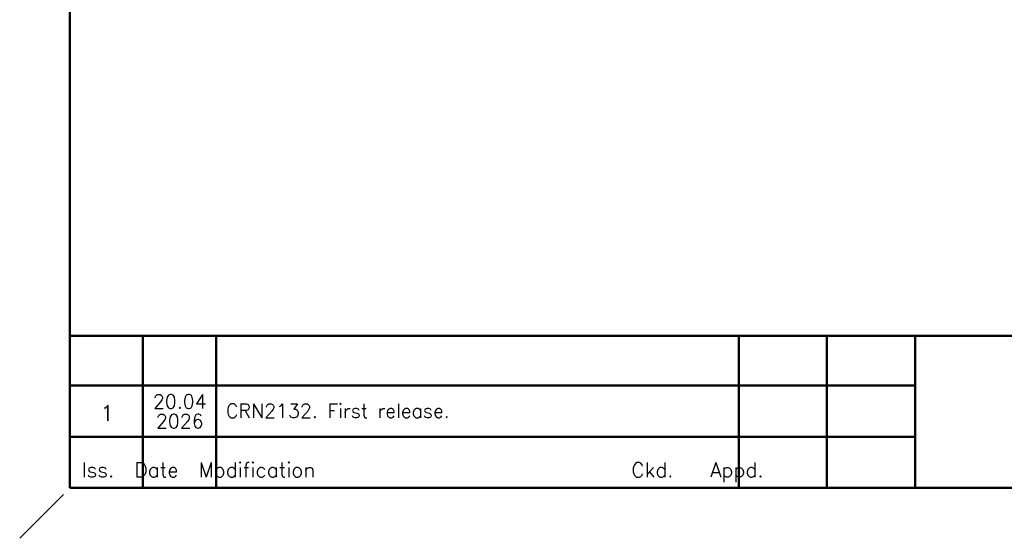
# Model space of a CAD drawing. Extents: x 0 to 391, y 0 to 275.
# Tile 1 of 14: x 0 to 127, y 0 to 67. Entities that reach past the tile are written whole.
import ezdxf
from ezdxf.enums import TextEntityAlignment as Align

# ---------------------------------------------------------------- set-up
doc = ezdxf.new("R2010")
doc.units = 0
doc.header["$LTSCALE"] = 0.5
doc.header["$MEASUREMENT"] = 0
doc.layers.get('Defpoints').update_dxf_attribs({"color": 104, "lineweight": 0})
doc.layers.add('FORMAT', color=7, linetype='Continuous')
doc.layers.add('OBJECT', color=1, linetype='Continuous', lineweight=50)
doc.styles.add('ROMANS', font='romans', dxfattribs={"height": 2.5})

# ---------------------------------------------------------------- blocks, each defined once
blk = doc.blocks.new('FORMAT A3 FIXED')
at = {"layer": 'Defpoints'}
blk.add_line((0, 0), (5.66, 5.66), dxfattribs=at)
at = {"layer": 'FORMAT', "color": 1, "lineweight": 50}
for p, q in [((6.5, 268.44), (6.5, 6.5)), ((6.5, 26.16), (384.72, 26.16)), ((15.9, 6.5), (15.9, 26.16)), ((25.4, 6.5), (25.4, 26.16)), ((92.95, 26.16), (92.95, 6.5)), ((104.35, 26.16), (104.35, 6.5)), ((115.75, 26.16), (115.75, 6.5)), ((115.75, 19.76), (6.5, 19.76)), ((115.75, 13.11), (6.5, 13.11)), ((384.72, 6.5), (6.5, 6.5))]:
    blk.add_line(p, q, dxfattribs=at)
at = {"layer": 'OBJECT', "color": 1}
blk.add_line((279.15, 6.5), (25.5, 6.5), dxfattribs=at)
at = {"layer": 'FORMAT', "color": 7, "linetype": 'Continuous', "style": 'ROMANS'}
blk.add_text('Iss.  Date  Modification                           Ckd.   Appd.', height=1.9, dxfattribs=at).set_placement((7.99, 7.88))

msp = doc.modelspace()

# ---------------------------------------------------------------- block references
at = {"color": 0}
msp.add_blockref('FORMAT A3 FIXED', (0, 0), dxfattribs=at)

# ---------------------------------------------------------------- texts
at = {"layer": 'FORMAT', "color": 7, "style": 'ROMANS'}
for s, p in [('20.04', (20.69, 16.79)), ('2026', (20.69, 14.22))]:
    msp.add_text(s, height=1.8, dxfattribs=at).set_placement(p, align=Align.CENTER)
at = {"layer": 'FORMAT', "color": 7, "linetype": 'Continuous', "style": 'ROMANS'}
msp.add_text('1', height=2, dxfattribs=at).set_placement((11.29, 15.17), align=Align.CENTER)
msp.add_text('CRN2132. First release.', height=1.8, dxfattribs=at).set_placement((26.66, 15.56))

doc.saveas('drawing.dxf')
